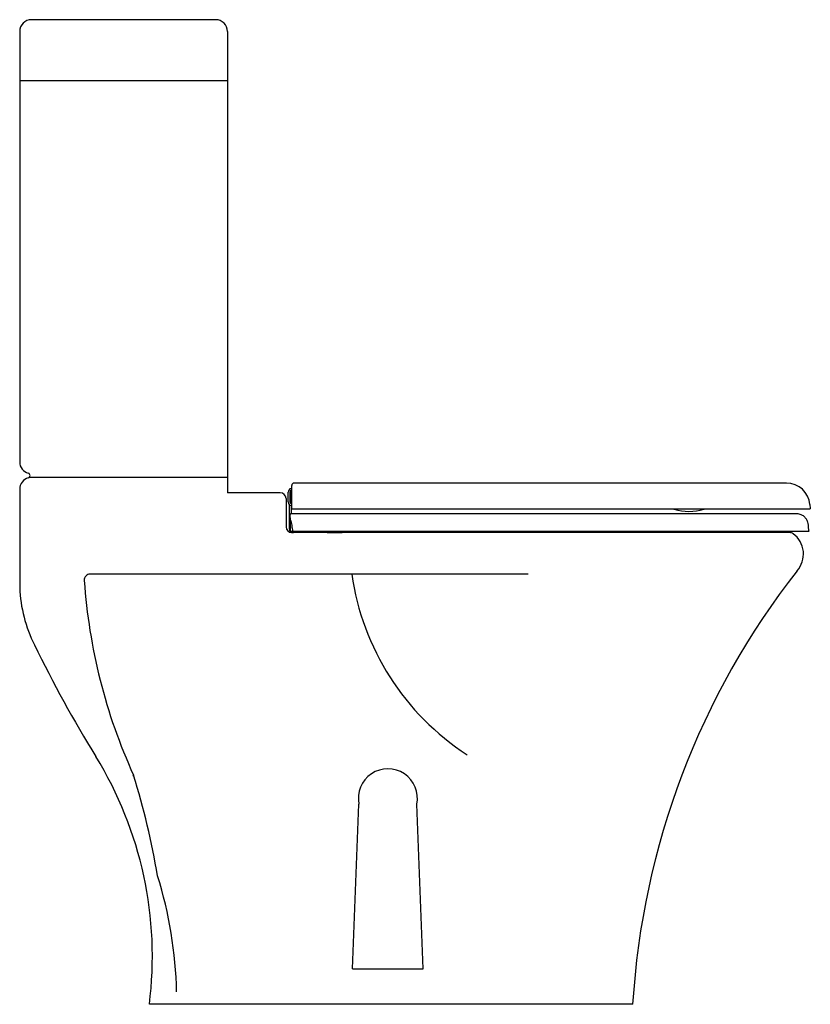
# Model space of a CAD drawing. Header units: millimetres. Extents: x 3633.083 to 3633.754, y 1716.511 to 1717.346.
import ezdxf

# ---------------------------------------------------------------- set-up
doc = ezdxf.new("R2010")
doc.units = ezdxf.units.MM
doc.layers.add('BLOCKS', color=3, linetype='Continuous')
doc.layers.add('SANINDUSA', color=3, linetype='Continuous')

msp = doc.modelspace()

# ---------------------------------------------------------------- linework, layer by layer
at = {"layer": 'BLOCKS'}
for p, q in [((3633.24944, 1717.34579), (3633.09316, 1717.34579)), ((3633.08316, 1717.33579), (3633.08316, 1716.97079)), ((3633.25944, 1717.33579), (3633.25944, 1716.95466)), ((3633.25944, 1717.29396), (3633.08316, 1717.29396)), ((3633.25944, 1716.95766), (3633.0912, 1716.95766)), ((3633.25944, 1716.95466), (3633.25944, 1716.94466)), ((3633.08316, 1716.94766), (3633.08316, 1716.94746)), ((3633.08316, 1716.94766), (3633.08316, 1716.9476)), ((3633.08316, 1716.94766), (3633.08316, 1716.86398)), ((3633.30412, 1716.94466), (3633.25944, 1716.94466)), ((3633.30912, 1716.93966), (3633.30912, 1716.91579)), ((3633.73641, 1716.91079), (3633.31412, 1716.91079)), ((3633.51444, 1716.87559), (3633.14294, 1716.87559)), ((3633.36552, 1716.54079), (3633.37092, 1716.68049)), ((3633.42552, 1716.54079), (3633.42011, 1716.68049)), ((3633.36552, 1716.54079), (3633.42552, 1716.54079)), ((3633.60316, 1716.51079), (3633.19316, 1716.51079))]:
    msp.add_line(p, q, dxfattribs=at)
for centre, radius, start, end in [((3633.09316, 1717.33579), 0.01, 90, 180), ((3633.24944, 1717.33579), 0.01, 0, 90), ((3633.09316, 1716.97079), 0.01, 180, 254.48905), ((3633.08995, 1716.95923), 0.002, 285.51095, 74.48905), ((3633.09316, 1716.94766), 0.01, 105.51095, 180), ((3633.30412, 1716.93966), 0.005, 0, 90), ((3633.31412, 1716.91579), 0.005, 180, 270), ((3633.73641, 1716.90579), 0.005, 53.7003, 90), ((3633.72678, 1716.89268), 0.02127, 318.07312, 53.7003), ((3634.26344, 1716.47064), 0.66151, 141.93911, 176.52049), ((3633.14294, 1716.87059), 0.005, 90, 183.89989), ((3633.61289, 1716.90263), 0.47604, 183.89989, 204.52156), ((3633.58242, 1716.90669), 0.21978, 188.13449, 236.96949), ((3633.20081, 1716.86871), 0.11775, 182.30341, 206.74598), ((3634.07909, 1717.2942), 1.09365, 205.94499, 211.61793), ((3632.87266, 1716.55148), 0.32307, 352.76462, 31.61793), ((3633.39552, 1716.68541), 0.02508, 348.6853, 191.3147), ((3633.15058, 1716.69139), 0.03201, 22.39979, 25.28332), ((3632.53125, 1716.50543), 0.67856, 9.69285, 17.10856), ((3632.86074, 1716.51331), 0.35567, 1.29849, 17.40262)]:
    msp.add_arc(centre, radius, start, end, dxfattribs=at)
at = {"layer": 'SANINDUSA'}
for p, q in [((3633.3159, 1716.95274), (3633.31591, 1716.95279)), ((3633.31591, 1716.95273), (3633.31591, 1716.95274)), ((3633.31091, 1716.93679), (3633.31091, 1716.94518)), ((3633.31241, 1716.94518), (3633.31241, 1716.93679)), ((3633.31341, 1716.94487), (3633.31341, 1716.93538)), ((3633.31349, 1716.94815), (3633.31391, 1716.94821)), ((3633.31391, 1716.9467), (3633.3137, 1716.94667)), ((3633.31191, 1716.91779), (3633.31191, 1716.93456)), ((3633.31341, 1716.93383), (3633.31341, 1716.92679)), ((3633.75358, 1716.93453), (3633.75386, 1716.93134)), ((3633.31265, 1716.92344), (3633.31265, 1716.91229)), ((3633.31191, 1716.91379), (3633.31191, 1716.91779)), ((3633.34391, 1716.91079), (3633.31491, 1716.91079)), ((3633.31552, 1716.91079), (3633.31559, 1716.91079)), ((3633.32641, 1716.91079), (3633.31559, 1716.91079)), ((3633.34459, 1716.91079), (3633.33241, 1716.91079)), ((3633.34391, 1716.91079), (3633.35591, 1716.91079)), ((3633.34459, 1716.91079), (3633.34459, 1716.91079)), ((3633.34459, 1716.91079), (3633.35659, 1716.91079)), ((3633.35659, 1716.91079), (3633.35659, 1716.91179)), ((3633.45165, 1716.91179), (3633.45165, 1716.91079)), ((3633.47765, 1716.91079), (3633.47765, 1716.91179)), ((3633.63765, 1716.91179), (3633.63765, 1716.91079)), ((3633.66365, 1716.91079), (3633.66365, 1716.91179))]:
    msp.add_line(p, q, dxfattribs=at)
at = {"layer": 'SANINDUSA', "flags": 128}
msp.add_lwpolyline([(3633.31498, 1716.91229), (3633.31498, 1716.91219), (3633.31499, 1716.9121), (3633.31501, 1716.91201), (3633.31504, 1716.91194), (3633.31507, 1716.91187), (3633.31511, 1716.91183), (3633.31515, 1716.9118), (3633.31519, 1716.91179)], dxfattribs=at)
at = {"layer": 'SANINDUSA'}
for centre, radius, start, end in [((3633.31591, 1716.95079), 0.002, 90.21798, 180.00004), ((3633.73365, 1716.93279), 0.02, 5, 90.03899), ((3633.31391, 1716.94518), 0.003, 97.99066, 180), ((3633.31391, 1716.94518), 0.0015, 97.99066, 180), ((3633.31491, 1716.94487), 0.0015, 132.0955, 180), ((3633.31391, 1716.93679), 0.003, 180, 270), ((3633.31391, 1716.93679), 0.0015, 180, 270), ((3633.31441, 1716.93129), 0.0005, 180, 270), ((3633.63841, 1716.93116), 0.0005, 227.44447, 252.99844), ((3633.65091, 1716.97204), 0.04325, 252.99844, 287.00156), ((3633.66341, 1716.93116), 0.0005, 287.00156, 312.55553), ((3633.31491, 1716.91779), 0.003, 180, 221.29668), ((3633.31491, 1716.91379), 0.003, 180, 270), ((3633.31315, 1716.91229), 0.0005, 180, 270)]:
    msp.add_arc(centre, radius, start, end, dxfattribs=at)
for points, knots in [([(3633.73364, 1716.95279), (3633.73342, 1716.95279), (3633.73299, 1716.95279), (3633.73181, 1716.95279), (3633.72971, 1716.95279), (3633.72679, 1716.95279), (3633.72331, 1716.95279), (3633.7195, 1716.95279), (3633.7155, 1716.95279), (3633.71145, 1716.95279), (3633.70748, 1716.95279), (3633.70369, 1716.95279), (3633.70014, 1716.95279), (3633.69677, 1716.95279), (3633.69344, 1716.95279), (3633.69008, 1716.95279), (3633.68668, 1716.95279), (3633.68219, 1716.95279), (3633.67657, 1716.95279), (3633.66969, 1716.95279), (3633.66264, 1716.95279), (3633.65435, 1716.95279), (3633.64456, 1716.95279), (3633.63317, 1716.95279), (3633.62248, 1716.95279), (3633.61263, 1716.95279), (3633.60354, 1716.95279), (3633.59364, 1716.95279), (3633.58276, 1716.95279), (3633.57096, 1716.95279), (3633.55818, 1716.95279), (3633.54435, 1716.95279), (3633.52939, 1716.95279), (3633.51314, 1716.95279), (3633.49559, 1716.95279), (3633.47671, 1716.95279), (3633.45656, 1716.95279), (3633.43516, 1716.95279), (3633.41264, 1716.95279), (3633.38903, 1716.95279), (3633.36436, 1716.95279), (3633.33986, 1716.95279), (3633.32358, 1716.95279), (3633.31591, 1716.95279)], [0, 0, 0, 0, 0.025067, 0.048907, 0.071792, 0.093724, 0.11447, 0.133839, 0.15172, 0.168057, 0.182809, 0.195944, 0.207433, 0.217704, 0.227723, 0.237514, 0.247072, 0.256392, 0.274298, 0.291213, 0.307862, 0.325047, 0.348734, 0.373215, 0.398353, 0.415557, 0.433512, 0.453142, 0.474502, 0.497792, 0.522762, 0.549932, 0.57935, 0.611063, 0.645748, 0.682886, 0.722499, 0.764599, 0.809185, 0.855376, 0.903914, 0.954743, 1, 1, 1, 1]), ([(3633.31391, 1716.93129), (3633.31391, 1716.93254), (3633.31391, 1716.93503), (3633.31391, 1716.93762), (3633.31391, 1716.93986), (3633.31391, 1716.94181), (3633.31391, 1716.9443), (3633.31391, 1716.94646), (3633.31391, 1716.94824), (3633.31391, 1716.9496), (3633.31391, 1716.95045), (3633.31391, 1716.95082), (3633.31391, 1716.95077), (3633.31391, 1716.95076)], [0, 0, 0, 0, 0.1279364, 0.2550816, 0.2671007, 0.3701625, 0.4732251, 0.5750984, 0.6769728, 0.7802926, 0.8836129, 0.9869309, 1, 1, 1, 1]), ([(3633.31586, 1716.93079), (3633.31569, 1716.93079), (3633.31536, 1716.93079), (3633.31492, 1716.93079), (3633.31459, 1716.93079), (3633.31443, 1716.93079), (3633.31441, 1716.93079), (3633.31441, 1716.93079)], [0, 0, 0, 0, 0.217904, 0.435793, 0.654085, 0.873181, 1, 1, 1, 1]), ([(3633.75336, 1716.93079), (3633.75317, 1716.93079), (3633.75278, 1716.93079), (3633.75187, 1716.93079), (3633.75048, 1716.93079), (3633.74814, 1716.93079), (3633.74448, 1716.93079), (3633.7395, 1716.93079), (3633.73354, 1716.93079), (3633.72664, 1716.93079), (3633.7188, 1716.93079), (3633.71007, 1716.93079), (3633.7005, 1716.93079), (3633.69017, 1716.93079), (3633.67913, 1716.93079), (3633.66746, 1716.93079), (3633.65519, 1716.93079), (3633.64242, 1716.93079), (3633.62925, 1716.93079), (3633.61574, 1716.93079), (3633.60194, 1716.93079), (3633.58833, 1716.93079), (3633.57501, 1716.93079), (3633.56205, 1716.93079), (3633.54693, 1716.93079), (3633.52317, 1716.93079), (3633.49077, 1716.93079), (3633.45837, 1716.93079), (3633.42598, 1716.93079), (3633.39359, 1716.93079), (3633.35472, 1716.93079), (3633.32881, 1716.93079), (3633.31586, 1716.93079)], [0, 0, 0, 0, 0.020034, 0.040089, 0.060111, 0.080099, 0.106086, 0.132078, 0.158064, 0.184048, 0.209958, 0.235866, 0.261855, 0.287844, 0.313752, 0.339661, 0.365647, 0.391633, 0.417624, 0.443613, 0.46961, 0.495611, 0.519628, 0.543654, 0.567681, 0.603708, 0.675761, 0.747815, 0.783841, 0.855894, 0.927947, 1, 1, 1, 1]), ([(3633.75386, 1716.93134), (3633.75386, 1716.93128), (3633.75386, 1716.93117), (3633.75378, 1716.93101), (3633.75367, 1716.93088), (3633.75352, 1716.93081), (3633.75342, 1716.93079), (3633.75336, 1716.93079), (3633.75336, 1716.93079)], [0, 0, 0, 0, 0.2030536, 0.4061196, 0.6092591, 0.812636, 0.9831459, 1, 1, 1, 1]), ([(3633.31315, 1716.92679), (3633.31309, 1716.92678), (3633.31296, 1716.92677), (3633.31279, 1716.92665), (3633.31267, 1716.92649), (3633.31266, 1716.92636), (3633.31265, 1716.92629)], [0, 0, 0, 0, 0.249998, 0.500003, 0.750002, 1, 1, 1, 1]), ([(3633.31265, 1716.92344), (3633.31265, 1716.924), (3633.31265, 1716.92527), (3633.31265, 1716.92617), (3633.31265, 1716.92625), (3633.31265, 1716.92629)], [0, 0, 0, 0, 0.342723, 0.76373, 1, 1, 1, 1]), ([(3633.31498, 1716.91229), (3633.31473, 1716.91355), (3633.31433, 1716.91552), (3633.31407, 1716.91829), (3633.31334, 1716.92052), (3633.31274, 1716.92225), (3633.31267, 1716.92317), (3633.31265, 1716.92344)], [0, 0, 0, 0, 0.315157, 0.492531, 0.675022, 0.905863, 1, 1, 1, 1]), ([(3633.73018, 1716.92679), (3633.72997, 1716.92679), (3633.72956, 1716.92679), (3633.72851, 1716.92679), (3633.72654, 1716.92679), (3633.72342, 1716.92679), (3633.71926, 1716.92679), (3633.71422, 1716.92679), (3633.70839, 1716.92679), (3633.70184, 1716.92679), (3633.69445, 1716.92679), (3633.6863, 1716.92679), (3633.67729, 1716.92679), (3633.66744, 1716.92679), (3633.65683, 1716.92679), (3633.64575, 1716.92679), (3633.63433, 1716.92679), (3633.62277, 1716.92679), (3633.61049, 1716.92679), (3633.59744, 1716.92679), (3633.58352, 1716.92679), (3633.5694, 1716.92679), (3633.54423, 1716.92679), (3633.50778, 1716.92679), (3633.45991, 1716.92679), (3633.41139, 1716.92679), (3633.3624, 1716.92679), (3633.3296, 1716.92679), (3633.31315, 1716.92679)], [0, 0, 0, 0, 0.022541, 0.045284, 0.068521, 0.092457, 0.116958, 0.141839, 0.165545, 0.189448, 0.213522, 0.237695, 0.261875, 0.287434, 0.312845, 0.338051, 0.362959, 0.387401, 0.411204, 0.43867, 0.466116, 0.493983, 0.522234, 0.615215, 0.709838, 0.805748, 0.902587, 1, 1, 1, 1]), ([(3633.7526, 1716.91233), (3633.75253, 1716.91314), (3633.75239, 1716.91476), (3633.7522, 1716.91721), (3633.75186, 1716.91981), (3633.75064, 1716.92237), (3633.74866, 1716.9246), (3633.74596, 1716.92624), (3633.74282, 1716.92691), (3633.7396, 1716.92676), (3633.73646, 1716.9268), (3633.73332, 1716.92679), (3633.73122, 1716.92679), (3633.73018, 1716.92679)], [0, 0, 0, 0, 0.075795, 0.151591, 0.229409, 0.319094, 0.412109, 0.504438, 0.608832, 0.70676, 0.804506, 0.902253, 1, 1, 1, 1]), ([(3633.74182, 1716.92679), (3633.7416, 1716.92679), (3633.74122, 1716.92679), (3633.74033, 1716.92679), (3633.73995, 1716.92679)], [0, 0, 0, 0, 0.5639142, 1, 1, 1, 1]), ([(3633.31519, 1716.91179), (3633.31492, 1716.91179), (3633.31431, 1716.91179), (3633.3136, 1716.91179), (3633.3132, 1716.91179), (3633.31317, 1716.91179), (3633.31315, 1716.91179)], [0, 0, 0, 0, 0.22999, 0.525946, 0.821841, 1, 1, 1, 1]), ([(3633.75211, 1716.91179), (3633.75193, 1716.91179), (3633.75157, 1716.91179), (3633.75089, 1716.91179), (3633.74998, 1716.91179), (3633.74887, 1716.91179), (3633.74739, 1716.91179), (3633.74496, 1716.91179), (3633.74115, 1716.91179), (3633.73543, 1716.91179), (3633.72859, 1716.91179), (3633.72064, 1716.91179), (3633.71164, 1716.91179), (3633.70171, 1716.91179), (3633.69089, 1716.91179), (3633.67928, 1716.91179), (3633.66692, 1716.91179), (3633.65381, 1716.91179), (3633.64, 1716.91179), (3633.62571, 1716.91179), (3633.61116, 1716.91179), (3633.59798, 1716.91179), (3633.58619, 1716.91179), (3633.57588, 1716.91179), (3633.56553, 1716.91179), (3633.55229, 1716.91179), (3633.52984, 1716.91179), (3633.49818, 1716.91179), (3633.46019, 1716.91179), (3633.42853, 1716.91179), (3633.39688, 1716.91179), (3633.36522, 1716.91179), (3633.33588, 1716.91179), (3633.3192, 1716.91179), (3633.31519, 1716.91179)], [0, 0, 0, 0, 0.018364, 0.036734, 0.050205, 0.063674, 0.07725, 0.090827, 0.117858, 0.144893, 0.172668, 0.200441, 0.228031, 0.255817, 0.283285, 0.310946, 0.33851, 0.366073, 0.394435, 0.422796, 0.450325, 0.478046, 0.497147, 0.516253, 0.535484, 0.554718, 0.589961, 0.660449, 0.730937, 0.801424, 0.836668, 0.907156, 0.977644, 1, 1, 1, 1]), ([(3633.7526, 1716.91233), (3633.7526, 1716.91228), (3633.7526, 1716.91216), (3633.75253, 1716.91201), (3633.75241, 1716.91188), (3633.75227, 1716.91181), (3633.75216, 1716.91179), (3633.75211, 1716.91179), (3633.75211, 1716.91179)], [0, 0, 0, 0, 0.2030239, 0.4060482, 0.6091711, 0.812575, 0.9834717, 1, 1, 1, 1])]:
    msp.add_open_spline(points, degree=3, knots=knots, dxfattribs=at)

doc.saveas('drawing.dxf')
